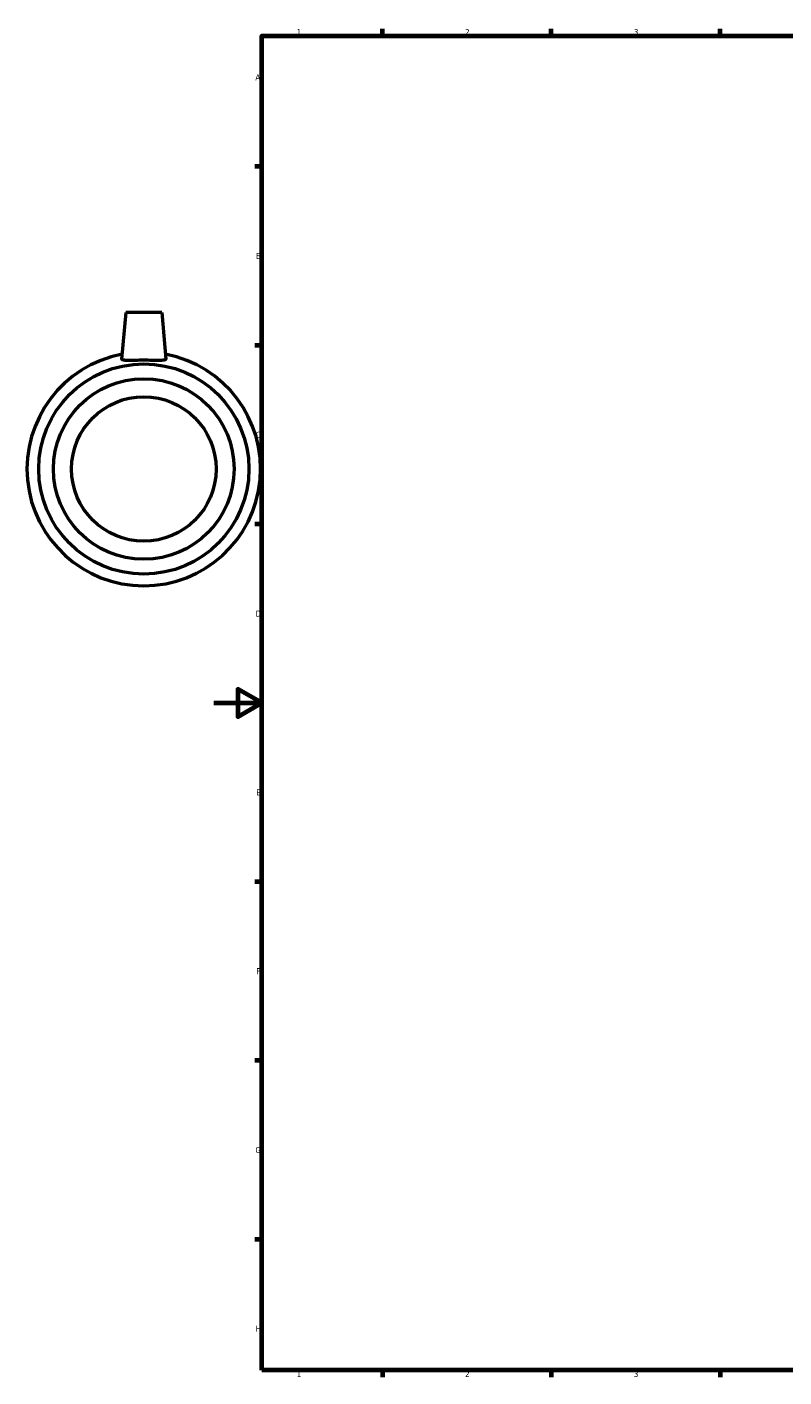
# Model space of a CAD drawing. Header units: millimetres. Extents: x -78 to 1080, y 0 to 1015.
# Tile 1 of 4: x -78 to 237, y 17 to 578. Entities that reach past the tile are written whole.
import ezdxf

# ---------------------------------------------------------------- set-up
doc = ezdxf.new("R2010")
doc.units = ezdxf.units.MM
doc.layers.add('Border (ISO)', color=7, linetype='Continuous', lineweight=70)
doc.layers.add('Visible (ISO)', color=7, linetype='Continuous', lineweight=50)
doc.styles.add('Note Text (ISO)', font='tahoma.ttf')

# ---------------------------------------------------------------- blocks, each defined once
blk = doc.blocks.new('Borders Default Border')
at = {"layer": 'Border (ISO)'}
for p, q in [((70.08, 574), (70.08, 576.9)), ((140.17, 574), (140.17, 576.9)), ((210.25, 574), (210.25, 576.9)), ((20, 519.75), (17.1, 519.75)), ((20, 445.5), (17.1, 445.5)), ((20, 371.25), (17.1, 371.25)), ((20, 222.75), (17.1, 222.75)), ((20, 148.5), (17.1, 148.5)), ((20, 74.25), (17.1, 74.25)), ((70.08, 20), (70.08, 17.1)), ((140.17, 20), (140.17, 17.1)), ((210.25, 20), (210.25, 17.1))]:
    blk.add_line(p, q, dxfattribs=at)
at = {"layer": 'Border (ISO)', "flags": 128}
for points in [[(20, 20), (20, 574), (821, 574), (821, 20), (20, 20)], [(0, 297), (20, 297), (10, 302.77), (10, 291.23), (20, 297)]]:
    blk.add_lwpolyline(points, dxfattribs=at)
at = {"layer": 'Border (ISO)', "color": 232, "true_color": 0xca0064, "char_height": 2.5, "attachment_point": 7, "style": 'Note Text (ISO)'}
for s, insert in [('1', (34.48, 574.4)), ('2', (104.37, 574.4)), ('3', (174.43, 574.35)), ('A', (17.29, 555.62)), ('B', (17.59, 481.37)), ('C', (17.43, 407.08)), ('D', (17.43, 332.88)), ('E', (17.64, 258.63)), ('F', (17.7, 184.38)), ('G', (17.31, 110.08)), ('H', (17.44, 35.88)), ('1', (34.48, 17.1)), ('2', (104.37, 17.1)), ('3', (174.43, 17.05))]:
    blk.add_mtext(s, dxfattribs=dict(at, insert=insert))

msp = doc.modelspace()

# ---------------------------------------------------------------- linework, layer by layer
at = {"layer": 'Visible (ISO)'}
for p, q in [((-36.541, 459.177), (-38.235, 439.821)), ((-21.541, 459.177), (-36.541, 459.177)), ((-21.541, 459.177), (-19.848, 439.821))]:
    msp.add_line(p, q, dxfattribs=at)
for radius in [43.65, 37.5, 30]:
    msp.add_circle((-29.041, 394.177), radius, dxfattribs=at)
msp.add_arc((-29.041, 394.177), 48.5, 100.71529, 79.28471, dxfattribs=at)
msp.add_open_spline([(-38.232, 439.758), (-38.236, 439.778), (-38.237, 439.799), (-38.235, 439.821)], degree=3, dxfattribs=at)
msp.add_open_spline([(-19.848, 439.821), (-19.846, 439.799), (-19.847, 439.778), (-19.885, 439.59), (-20.141, 439.457), (-21.109, 439.295), (-21.822, 439.265), (-23.448, 439.252), (-24.471, 439.27), (-26.703, 439.302), (-27.911, 439.315), (-30.172, 439.315), (-31.38, 439.302), (-33.612, 439.27), (-34.635, 439.252), (-36.261, 439.265), (-36.974, 439.295), (-37.942, 439.457), (-38.198, 439.59), (-38.232, 439.758)], degree=3, knots=[2.8168432, 2.8168432, 2.8168432, 2.8168432, 2.857173, 2.857173, 3.1951554, 3.1951554, 3.5331378, 3.5331378, 3.8723371, 3.8723371, 4.2115364, 4.2115364, 4.5507357, 4.5507357, 4.8899349, 4.8899349, 5.2279173, 5.2279173, 5.5658997, 5.5658997, 5.5658997, 5.5658997], dxfattribs=at)

# ---------------------------------------------------------------- block references
msp.add_blockref('Borders Default Border', (0, 0))

doc.saveas('drawing.dxf')
